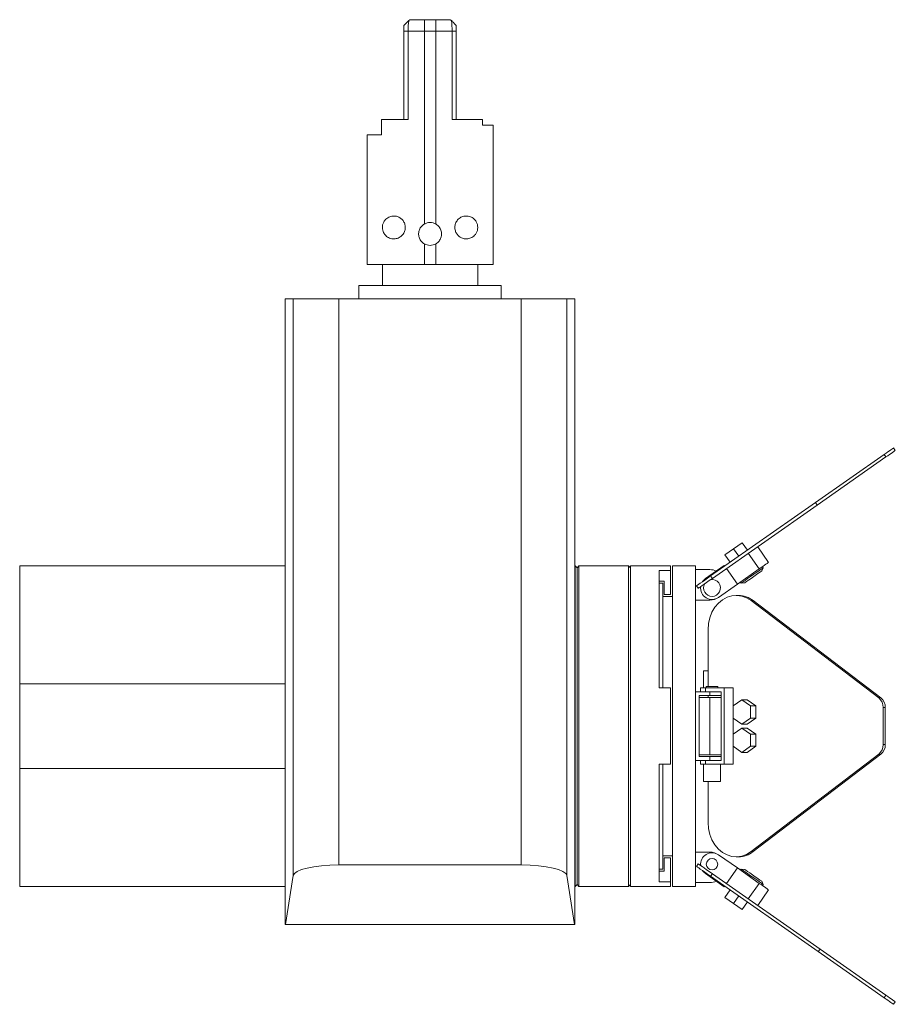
# Model space of a CAD drawing. Header units: millimetres. Extents: x -193 to 571, y -281 to 547.
# Tile 1 of 4: x -193 to 37, y -1 to 257. Entities that reach past the tile are written whole.
import ezdxf

# ---------------------------------------------------------------- set-up
doc = ezdxf.new("R2010")
doc.units = ezdxf.units.MM

msp = doc.modelspace()

# ---------------------------------------------------------------- linework, layer by layer
at = {"color": 7, "linetype": 'Continuous', "lineweight": 15}
for p, q in [((-92.04, 255.35), (-91.85, 255.54)), ((-90.54, 256.85), (-86.69, 256.85)), ((-86.69, 256.85), (-86.69, 253.85)), ((-86.69, 256.85), (-83.69, 256.85)), ((-83.69, 256.85), (-83.69, 253.85)), ((-83.69, 256.85), (-79.84, 256.85)), ((-78.34, 255.35), (-78.53, 255.54)), ((-92.04, 230.7), (-92.04, 253.85)), ((-92.04, 253.85), (-90.97, 253.85)), ((-90.97, 253.85), (-90.97, 230.7)), ((-86.69, 253.85), (-90.97, 253.85)), ((-86.69, 253.85), (-86.69, 203.3)), ((-83.69, 253.85), (-86.69, 253.85)), ((-79.41, 253.85), (-83.69, 253.85)), ((-83.69, 203.3), (-83.69, 253.85)), ((-79.41, 230.7), (-79.41, 253.85)), ((-78.34, 253.85), (-79.41, 253.85)), ((-78.34, 253.85), (-78.34, 230.7)), ((-97.89, 230.7), (-90.97, 230.7)), ((-97.89, 226.7), (-97.89, 230.7)), ((-79.41, 230.7), (-71.49, 230.7)), ((-71.49, 230.7), (-71.49, 229.2)), ((-71.49, 229.2), (-68.69, 229.2)), ((-68.69, 229.2), (-68.69, 192.7)), ((-101.69, 192.7), (-101.69, 226.7)), ((-101.69, 226.7), (-97.89, 226.7)), ((-86.69, 198.1), (-86.69, 192.7)), ((-83.69, 192.7), (-83.69, 198.1)), ((-86.69, 192.7), (-101.69, 192.7)), ((-97.69, 192.7), (-97.69, 187.2)), ((-83.69, 192.7), (-86.69, 192.7)), ((-68.69, 192.7), (-83.69, 192.7)), ((-72.69, 187.2), (-72.69, 192.7)), ((-103.82, 187.2), (-103.82, 183.7)), ((-103.82, 187.2), (-66.56, 187.2)), ((-66.56, 183.7), (-66.56, 187.2)), ((-123.14, 183.7), (-123.14, 19.7)), ((-121.06, 183.7), (-123.14, 183.7)), ((-121.06, 32.54), (-121.06, 183.7)), ((-121.06, 183.7), (-109.07, 183.7)), ((-109.07, 183.7), (-109.07, 35.3)), ((-61.31, 183.7), (-109.07, 183.7)), ((-61.31, 35.3), (-61.31, 183.7)), ((-61.31, 183.7), (-49.32, 183.7)), ((-49.32, 183.7), (-49.32, 32.54)), ((-47.25, 183.7), (-49.32, 183.7)), ((-47.25, 19.7), (-47.25, 183.7)), ((36.23, 144.61), (36.68, 143.96)), ((33.77, 142.89), (15.75, 130.27)), ((34.23, 142.24), (16.21, 129.62)), ((33.77, 142.89), (34.23, 142.24)), ((15.75, 130.27), (-11.69, 111.06)), ((16.21, 129.62), (-11.24, 110.4)), ((15.75, 130.27), (16.21, 129.62)), ((-5.7, 118.19), (-3.45, 119.76)), ((-3.45, 119.76), (-2.07, 117.8)), ((0.64, 118.72), (3.51, 114.62)), ((-7.95, 116.61), (-5.7, 118.19)), ((-7.95, 116.61), (-6.57, 114.64)), ((-5.7, 118.19), (-4.32, 116.22)), ((-1.82, 117), (1.05, 112.9)), ((-123.14, 113.7), (-192.69, 113.7)), ((-192.69, 113.7), (-192.69, 82.82)), ((-47.19, 113.7), (-47.25, 113.7)), ((-46.69, 113.2), (-47.19, 113.7)), ((-47.19, 29.7), (-47.19, 113.7)), ((-46.19, 113.7), (-46.69, 113.2)), ((-33.19, 113.7), (-46.19, 113.7)), ((-46.19, 29.7), (-46.19, 113.7)), ((-32.69, 113.2), (-33.19, 113.7)), ((-33.19, 29.7), (-33.19, 113.7)), ((-22.19, 113.7), (-32.69, 113.7)), ((-32.69, 29.7), (-32.69, 113.7)), ((-22.19, 113.7), (-22.19, 112.49)), ((-15.69, 113.7), (-21.69, 113.7)), ((-21.69, 71.7), (-21.69, 113.7)), ((-15.69, 112.72), (-15.69, 113.7)), ((-8.12, 113.8), (-13.04, 110.36)), ((-8.12, 113.8), (-8.01, 113.64)), ((-46.69, 30.2), (-46.69, 113.2)), ((-22.19, 112.49), (-25.19, 112.49)), ((-25.19, 112.49), (-25.19, 81.7)), ((-22.19, 112.49), (-22.19, 106.2)), ((-15.69, 80.7), (-15.69, 112.72)), ((-11.89, 112.72), (-15.69, 112.72)), ((-11.69, 111.06), (-11.24, 110.4)), ((-7.55, 112.98), (-4.68, 108.89)), ((1.05, 112.9), (-4.68, 108.89)), ((1.68, 112.36), (2.07, 113.2)), ((2.07, 113.2), (1.87, 113.48)), ((-23.84, 109.7), (-25.19, 109.7)), ((-24.19, 109.2), (-25.19, 109.2)), ((-24.19, 81.7), (-24.19, 109.2)), ((-23.84, 109.7), (-23.84, 106.2)), ((-15.38, 108.48), (-14.92, 107.82)), ((-4.68, 108.89), (-9.6, 105.45)), ((-3.86, 109.46), (-3.67, 109.18)), ((-3.67, 109.18), (-2.75, 109.26)), ((-22.19, 106.2), (-23.84, 106.2)), ((-4.44, 105.96), (-5.01, 105.96)), ((-21.69, 105.7), (-24.19, 105.7)), ((-11.89, 104.72), (-15.69, 104.72)), ((-1.1, 104.59), (32.34, 79.09)), ((-1.1, 104.59), (-0.53, 104.59)), ((-0.53, 104.59), (32.91, 79.09)), ((-12.38, 82.1), (-12.38, 96.96)), ((-13.52, 86.2), (-13.52, 81.7)), ((-13.52, 86.2), (-12.38, 86.2)), ((-123.14, 82.82), (-192.69, 82.82)), ((-192.69, 82.82), (-192.69, 60.57)), ((-22.19, 81.7), (-25.19, 81.7)), ((-22.19, 81.7), (-22.19, 61.7)), ((-15.69, 62.7), (-15.69, 80.7)), ((-11.89, 80.7), (-15.69, 80.7)), ((-14.32, 81.7), (-14.32, 80.7)), ((-14.32, 81.7), (-13.04, 81.7)), ((-13.04, 80.7), (-13.04, 81.7)), ((-13.04, 81.7), (-8.12, 81.7)), ((-12.82, 82.1), (-12.82, 81.7)), ((-12.82, 82.1), (-9.82, 82.1)), ((-11.89, 79.7), (-11.89, 80.7)), ((-11.89, 80.7), (-10.2, 80.7)), ((-8.94, 80.7), (-10.2, 80.7)), ((-9.82, 81.7), (-9.82, 82.1)), ((-8.94, 62.7), (-8.94, 80.7)), ((-8.12, 81.7), (-8.12, 61.7)), ((-8.12, 81.7), (-5.83, 81.7)), ((-5.83, 81.7), (-5.83, 61.7)), ((-11.89, 79.7), (-14.69, 79.7)), ((-14.69, 79.7), (-14.69, 63.7)), ((-14.69, 79.2), (-11.89, 79.2)), ((-12.38, 79.2), (-12.38, 79.7)), ((-8.94, 79.7), (-11.89, 79.7)), ((-11.89, 79.2), (-11.89, 64.2)), ((-11.89, 79.2), (-8.94, 79.2)), ((-3.52, 78.57), (-5.77, 76.99)), ((-1.27, 76.99), (-3.52, 78.57)), ((-3.52, 78.57), (-2.14, 78.57)), ((0.11, 76.99), (-2.14, 78.57)), ((32.34, 79.09), (32.91, 79.09)), ((-5.77, 76.99), (-5.77, 73.81)), ((-1.27, 73.81), (-1.27, 76.99)), ((-1.27, 76.99), (0.11, 76.99)), ((0.11, 73.81), (0.11, 76.99)), ((33.49, 76.54), (33.49, 66.85)), ((33.49, 76.54), (34.06, 76.54)), ((34.06, 76.54), (34.06, 66.85)), ((-5.77, 73.81), (-3.52, 72.22)), ((-3.52, 72.22), (-1.27, 73.81)), ((-2.14, 72.22), (0.11, 73.81)), ((-1.27, 73.81), (0.11, 73.81)), ((-21.69, 29.7), (-21.69, 71.7)), ((-3.52, 71.17), (-5.77, 69.59)), ((-3.52, 72.22), (-2.14, 72.22)), ((-1.27, 69.59), (-3.52, 71.17)), ((-3.52, 71.17), (-2.14, 71.17)), ((0.11, 69.59), (-2.14, 71.17)), ((-5.77, 69.59), (-5.77, 66.41)), ((-1.27, 66.41), (-1.27, 69.59)), ((-1.27, 69.59), (0.11, 69.59)), ((0.11, 66.41), (0.11, 69.59)), ((-5.77, 66.41), (-3.52, 64.82)), ((-3.52, 64.82), (-1.27, 66.41)), ((-3.52, 64.82), (-2.14, 64.82)), ((-2.14, 64.82), (0.11, 66.41)), ((-1.27, 66.41), (0.11, 66.41)), ((33.49, 66.85), (34.06, 66.85)), ((-15.69, 30.67), (-15.69, 62.7)), ((-11.89, 62.7), (-15.69, 62.7)), ((-14.69, 64.2), (-11.89, 64.2)), ((-11.89, 63.7), (-14.69, 63.7)), ((-14.32, 62.7), (-14.32, 61.7)), ((-13.04, 62.7), (-13.04, 61.7)), ((-11.89, 64.2), (-8.94, 64.2)), ((-11.89, 62.7), (-11.89, 63.7)), ((-11.89, 63.7), (-8.94, 63.7)), ((-10.2, 62.7), (-11.89, 62.7)), ((-10.2, 62.7), (-8.94, 62.7)), ((32.34, 64.31), (-1.1, 38.8)), ((32.91, 64.31), (-0.53, 38.8)), ((32.34, 64.31), (32.91, 64.31)), ((-192.69, 60.57), (-192.69, 29.7)), ((-123.14, 60.57), (-192.69, 60.57)), ((-22.19, 61.7), (-25.19, 61.7)), ((-25.19, 61.7), (-25.19, 30.91)), ((-24.19, 34.2), (-24.19, 61.7)), ((-14.32, 61.7), (-13.04, 61.7)), ((-13.52, 61.7), (-13.52, 57.2)), ((-8.12, 61.7), (-13.04, 61.7)), ((-9.14, 57.2), (-9.14, 61.7)), ((-8.12, 61.7), (-5.83, 61.7)), ((-9.14, 57.2), (-13.52, 57.2)), ((-12.38, 46.43), (-12.38, 57.2)), ((-1.1, 38.8), (-0.53, 38.8)), ((-24.19, 37.7), (-21.69, 37.7)), ((-23.84, 37.2), (-23.84, 33.7)), ((-22.19, 37.2), (-23.84, 37.2)), ((-22.19, 37.2), (-22.19, 30.91)), ((-11.89, 38.67), (-15.69, 38.67)), ((-9.6, 37.95), (-4.68, 34.51)), ((-5.01, 37.43), (-4.44, 37.43)), ((-109.07, 35.3), (-61.31, 35.3)), ((-25.19, 34.2), (-24.19, 34.2)), ((-23.84, 33.7), (-25.19, 33.7)), ((-15.38, 34.92), (-14.92, 35.57)), ((-7.55, 30.41), (-4.68, 34.51)), ((-4.68, 34.51), (1.05, 30.49)), ((-3.67, 34.21), (-3.86, 33.93)), ((-2.75, 34.13), (-3.67, 34.21)), ((-121.06, 32.54), (-123.04, 19.7)), ((-47.34, 19.7), (-49.32, 32.54)), ((-13.04, 33.04), (-8.12, 29.59)), ((-11.69, 32.34), (-11.24, 32.99)), ((-11.69, 32.34), (16.5, 12.6)), ((-11.24, 32.99), (16.96, 13.25)), ((2.07, 30.2), (1.68, 31.03)), ((-192.69, 29.7), (-123.14, 29.7)), ((-47.25, 29.7), (-47.19, 29.7)), ((-47.19, 29.7), (-46.69, 30.2)), ((-46.69, 30.2), (-46.19, 29.7)), ((-46.19, 29.7), (-33.19, 29.7)), ((-33.19, 29.7), (-32.69, 30.2)), ((-32.69, 29.7), (-22.19, 29.7)), ((-22.19, 30.91), (-25.19, 30.91)), ((-22.19, 30.91), (-22.19, 29.7)), ((-21.69, 29.7), (-15.69, 29.7)), ((-15.69, 29.7), (-15.69, 30.67)), ((-11.89, 30.67), (-15.69, 30.67)), ((-8.12, 29.59), (-8.01, 29.76)), ((-7.95, 26.79), (-6.57, 28.75)), ((-1.82, 26.4), (1.05, 30.49)), ((0.64, 24.68), (3.51, 28.77)), ((1.87, 29.92), (2.07, 30.2)), ((-7.95, 26.79), (-5.7, 25.21)), ((-5.7, 25.21), (-4.32, 27.18)), ((-5.7, 25.21), (-3.45, 23.63)), ((-3.45, 23.63), (-2.07, 25.6)), ((-123.04, 19.7), (-123.14, 19.7)), ((-47.34, 19.7), (-123.04, 19.7)), ((-47.25, 19.7), (-47.34, 19.7)), ((16.5, 12.6), (16.96, 13.25)), ((16.96, 13.25), (34.23, 1.16)), ((16.5, 12.6), (33.77, 0.51)), ((33.77, 0.51), (34.23, 1.16)), ((36.23, -1.22), (36.68, -0.56))]:
    msp.add_line(p, q, dxfattribs=at)
at = {"color": 7, "linetype": 'Continuous', "lineweight": 15, "flags": 128}
for points in [[(36.23, 144.61), (36.18, 144.58), (36.04, 144.48), (35.81, 144.32), (35.51, 144.11), (35.13, 143.85), (34.71, 143.55), (34.25, 143.23), (33.77, 142.89)], [(36.68, 143.96), (36.64, 143.92), (36.5, 143.82), (36.27, 143.67), (35.96, 143.45), (35.59, 143.19), (35.17, 142.89), (34.71, 142.57), (34.23, 142.24)], [(3.51, 114.62), (3.46, 114.59), (3.32, 114.49), (3.1, 114.33), (2.79, 114.12), (2.42, 113.86), (1.99, 113.56), (1.53, 113.24), (1.05, 112.9)], [(-11.69, 111.06), (-12.5, 110.5), (-13.22, 109.99), (-13.86, 109.54), (-14.39, 109.17), (-14.82, 108.87), (-15.13, 108.65), (-15.32, 108.52), (-15.38, 108.48)], [(-3.67, 109.18), (-3.55, 109.26), (-3.21, 109.5), (-2.68, 109.88), (-1.99, 110.36), (-1.21, 110.91), (-0.39, 111.48), (0.39, 112.03), (1.08, 112.51), (1.61, 112.88), (1.95, 113.12), (2.07, 113.2), (2.07, 113.2)], [(1.68, 112.36), (1.64, 112.34), (1.41, 112.17), (0.96, 111.86), (0.35, 111.43), (-0.35, 110.94), (-1.08, 110.43), (-1.75, 109.97), (-2.28, 109.59), (-2.63, 109.35), (-2.75, 109.26)], [(-11.24, 110.4), (-12.04, 109.84), (-12.76, 109.33), (-13.4, 108.89), (-13.93, 108.51), (-14.36, 108.21), (-14.67, 108), (-14.86, 107.86), (-14.92, 107.82)], [(-13.81, 109.58), (-13.71, 109.71), (-13.04, 110.36)], [(-12.38, 96.96), (-12.27, 98.55), (-11.92, 100.09), (-11.36, 101.53), (-10.6, 102.83), (-9.67, 103.94), (-8.58, 104.83), (-7.39, 105.48), (-6.12, 105.86), (-4.82, 105.96), (-3.52, 105.78), (-2.27, 105.32), (-1.1, 104.59)], [(-1.1, 38.8), (-2.27, 38.08), (-3.52, 37.62), (-4.82, 37.44), (-6.12, 37.54), (-7.39, 37.92), (-8.58, 38.56), (-9.67, 39.46), (-10.6, 40.57), (-11.36, 41.87), (-11.92, 43.31), (-12.27, 44.85), (-12.38, 46.43)], [(-15.38, 34.92), (-15.32, 34.88), (-15.13, 34.74), (-14.82, 34.53), (-14.39, 34.23), (-13.86, 33.85), (-13.22, 33.41), (-12.5, 32.9), (-11.69, 32.34)], [(-14.92, 35.57), (-14.86, 35.53), (-14.67, 35.4), (-14.36, 35.18), (-13.93, 34.88), (-13.4, 34.51), (-12.76, 34.06), (-12.04, 33.56), (-11.24, 32.99)], [(-13.81, 33.82), (-13.71, 33.69), (-13.04, 33.04)], [(2.07, 30.2), (1.95, 30.28), (1.61, 30.52), (1.08, 30.89), (0.39, 31.37), (-0.39, 31.92), (-1.21, 32.49), (-1.99, 33.04), (-2.68, 33.52), (-3.21, 33.89), (-3.55, 34.13), (-3.67, 34.21), (-3.67, 34.21)], [(-2.75, 34.13), (-2.72, 34.11), (-2.48, 33.94), (-2.03, 33.63), (-1.43, 33.2), (-0.72, 32.71), (0.01, 32.2), (0.67, 31.74), (1.21, 31.36), (1.56, 31.12), (1.68, 31.03)], [(1.05, 30.49), (1.53, 30.16), (1.99, 29.84), (2.42, 29.54), (2.79, 29.28), (3.1, 29.06), (3.32, 28.9), (3.46, 28.81), (3.51, 28.77)], [(33.77, 0.51), (34.25, 0.17), (34.71, -0.15), (35.13, -0.45), (35.51, -0.71), (35.81, -0.93), (36.04, -1.08), (36.18, -1.18), (36.23, -1.22)], [(34.23, 1.16), (34.71, 0.82), (35.17, 0.5), (35.59, 0.2), (35.96, -0.06), (36.27, -0.27), (36.5, -0.43), (36.64, -0.53), (36.68, -0.56)]]:
    msp.add_lwpolyline(points, dxfattribs=at)
at = {"color": 7, "linetype": 'Continuous', "lineweight": 15}
msp.add_circle((-11.32, 35.49), 1.5, dxfattribs=at)
for centre, radius, start, end in [((-85.19, 200.7), 3, 60, 120), ((-85.19, 200.7), 3, 240, 300), ((-11.89, 108.72), 4, 65, 90), ((-11.32, 107.9), 2.2, 149.62, 270), ((-11.32, 107.9), 2.2, 270, 100.38), ((-11.32, 107.9), 3, 173.1897, 305), ((-4.48, 99.58), 6.38, 51.7941, 89.6206), ((-11.89, 108.72), 4, 270, 305), ((30.3, 76.63), 3.19, 358.4712, 50.3706), ((30.87, 76.63), 3.19, 358.4717, 50.3707), ((30.3, 66.77), 3.19, 309.6295, 1.5287), ((30.87, 66.77), 3.19, 309.6294, 1.5282), ((-4.48, 43.82), 6.39, 270.3795, 308.2058), ((-11.32, 35.49), 3, 55, 186.8103), ((-11.89, 34.67), 4, 55, 90), ((-11.89, 34.67), 4, 270, 295)]:
    msp.add_arc(centre, radius, start, end, dxfattribs=at)
for centre, start_param, end_param in [((-109.07, 32.43), 1.570796, 3.104736), ((-61.31, 32.43), 0.036856, 1.570796)]:
    msp.add_ellipse(centre, major_axis=(12, 0), ratio=0.238897, start_param=start_param, end_param=end_param, dxfattribs=at)
for points, knots in [([(-90.66, 256.75), (-90.85, 256.56), (-91.22, 256.18), (-91.64, 255.75), (-91.85, 255.54)], [0, 0, 0, 0, 0.497824, 1, 1, 1, 1]), ([(-90.66, 256.7), (-90.68, 256.68), (-90.75, 256.61), (-90.86, 256.03), (-90.93, 255.22), (-90.96, 254.45), (-90.97, 254.05), (-90.97, 253.85)], [0, 0, 0, 0, 0.096783, 0.39356, 0.694206, 0.847507, 1, 1, 1, 1]), ([(-79.41, 253.85), (-79.41, 254.05), (-79.42, 254.45), (-79.45, 255.22), (-79.52, 256.03), (-79.63, 256.61), (-79.71, 256.68), (-79.73, 256.7)], [0, 0, 0, 0, 0.152283, 0.305364, 0.606275, 0.903209, 1, 1, 1, 1]), ([(-78.53, 255.54), (-78.74, 255.75), (-79.16, 256.18), (-79.53, 256.56), (-79.72, 256.75)], [0, 0, 0, 0, 0.502051, 1, 1, 1, 1]), ([(-92.04, 253.85), (-92.04, 253.95), (-92.04, 254.15), (-92.04, 254.44), (-92.04, 254.7), (-92.04, 255), (-92.04, 255.28), (-92.04, 255.33), (-92.04, 255.35)], [0, 0, 0, 0, 0.126157, 0.251055, 0.376609, 0.501307, 0.750496, 1, 1, 1, 1]), ([(-78.34, 255.35), (-78.34, 255.33), (-78.34, 255.28), (-78.34, 255), (-78.34, 254.7), (-78.34, 254.44), (-78.34, 254.15), (-78.34, 253.95), (-78.34, 253.85)], [0, 0, 0, 0, 0.250043, 0.499181, 0.624609, 0.749472, 0.874942, 1, 1, 1, 1]), ([(-91.69, 202.4), (-91.72, 202.72), (-91.78, 203.36), (-92.25, 204.21), (-92.92, 204.88), (-93.79, 205.31), (-94.77, 205.45), (-95.82, 205.25), (-96.72, 204.7), (-97.33, 203.92), (-97.63, 203.13), (-97.72, 202.38), (-97.63, 201.67), (-97.34, 200.91), (-96.76, 200.14), (-95.82, 199.53), (-94.67, 199.32), (-93.53, 199.56), (-92.58, 200.17), (-91.94, 201.05), (-91.71, 201.84), (-91.69, 202.28), (-91.69, 202.4)], [0, 0, 0, 0, 0.04618, 0.092339, 0.139109, 0.188178, 0.241857, 0.302891, 0.372516, 0.426934, 0.466955, 0.501014, 0.535105, 0.569392, 0.623983, 0.694616, 0.765752, 0.824577, 0.883681, 0.935732, 0.983475, 1, 1, 1, 1]), ([(-72.69, 202.4), (-72.71, 202.67), (-72.76, 203.2), (-73.11, 204), (-73.7, 204.72), (-74.62, 205.27), (-75.71, 205.47), (-76.85, 205.24), (-77.8, 204.63), (-78.44, 203.74), (-78.72, 202.76), (-78.68, 201.77), (-78.33, 200.87), (-77.73, 200.13), (-76.93, 199.61), (-75.98, 199.36), (-74.95, 199.43), (-73.92, 199.88), (-73.18, 200.65), (-72.76, 201.56), (-72.71, 202.12), (-72.69, 202.4)], [0, 0, 0, 0, 0.0386097, 0.076969, 0.1345258, 0.1937895, 0.2657373, 0.3245677, 0.3836759, 0.4357377, 0.4834913, 0.5296691, 0.5755264, 0.6218761, 0.6698988, 0.7215966, 0.7796737, 0.8463162, 0.9191062, 0.9600613, 1, 1, 1, 1]), ([(-86.69, 203.3), (-86.97, 203.1), (-87.52, 202.71), (-88.03, 201.81), (-88.25, 200.81), (-88.11, 199.79), (-87.65, 198.88), (-87.1, 198.35), (-86.75, 198.14), (-86.69, 198.1)], [0, 0, 0, 0, 0.16065, 0.32126, 0.482443, 0.642967, 0.803315, 0.964419, 1, 1, 1, 1]), ([(-83.69, 198.1), (-83.59, 198.16), (-83.2, 198.41), (-82.65, 199), (-82.27, 199.85), (-82.15, 200.78), (-82.31, 201.71), (-82.8, 202.6), (-83.34, 203.09), (-83.66, 203.28), (-83.69, 203.3)], [0, 0, 0, 0, 0.058302, 0.217226, 0.377943, 0.500213, 0.660818, 0.821402, 0.982489, 1, 1, 1, 1])]:
    msp.add_open_spline(points, degree=3, knots=knots, dxfattribs=at)

doc.saveas('drawing.dxf')
